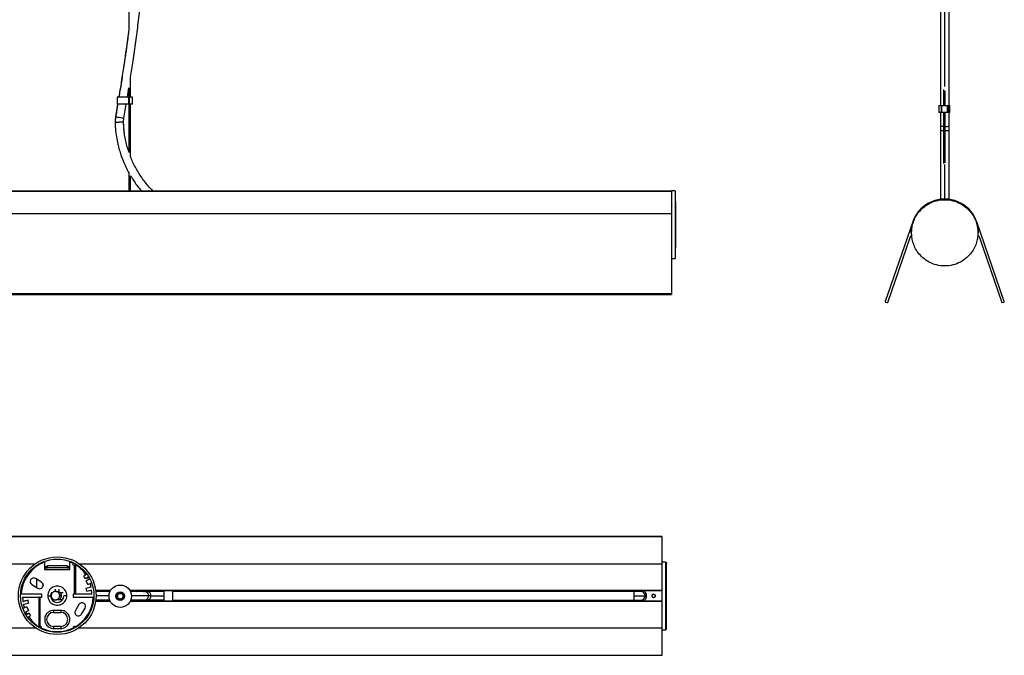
# Model space of a CAD drawing. Header units: millimetres. Extents: x -523 to 877, y -253 to 1093.
# Tile 2 of 4: x 179 to 877, y -253 to 198. Entities that reach past the tile are written whole.
import ezdxf

# ---------------------------------------------------------------- set-up
doc = ezdxf.new("R2010")
doc.units = ezdxf.units.MM

msp = doc.modelspace()

# ---------------------------------------------------------------- linework, layer by layer
at = {"color": 7, "linetype": 'Continuous', "lineweight": 25}
for p, q in [((256.81, 678.63), (256.81, 190.81)), ((258.01, 142.86), (258.01, 157.14)), ((255.77, 142.97), (256.81, 149.43)), ((256.81, 149.47), (256.81, 142.86)), ((834.15, 148.31), (834.15, 137.04)), ((835.35, 137.04), (835.35, 147.4)), ((248.61, 142.86), (248.61, 137.86)), ((259.36, 142.86), (248.61, 142.86)), ((256.41, 142.86), (256.41, 137.86)), ((257.16, 137.86), (257.16, 142.86)), ((259.36, 137.86), (259.36, 142.86)), ((259.36, 137.86), (248.61, 137.86)), ((253.27, 128.04), (254.92, 137.86)), ((256.81, 137.86), (256.81, 103.81)), ((258.01, 100.55), (258.01, 137.86)), ((830.69, 137.04), (830.69, 132.04)), ((830.69, 137.04), (837.36, 137.04)), ((832.49, 137.04), (832.49, 132.04)), ((832.8, 137.04), (832.8, 132.04)), ((836.7, 137.04), (836.7, 132.04)), ((837.1, 132.04), (837.1, 137.04)), ((837.36, 132.04), (837.36, 137.04)), ((837.79, 137.04), (838.62, 137.04)), ((838.08, 137.04), (838.08, 132.04)), ((838.35, 132.04), (838.35, 137.04)), ((838.62, 132.04), (838.62, 137.04)), ((247.38, 129.06), (247.04, 125.08)), ((252.99, 125.09), (253.24, 128.05)), ((837.36, 132.04), (830.69, 132.04)), ((832.09, 132.04), (832.09, 122.74)), ((834.15, 132.04), (834.15, 95.93)), ((835.35, 96.33), (835.35, 132.04)), ((838.05, 132.04), (838.62, 132.04)), ((247.02, 125.1), (247.14, 123.6)), ((832.09, 122.74), (832.09, 119.27)), ((838.09, 119.27), (838.09, 122.74)), ((256.81, 89.19), (256.81, 76.21)), ((258.01, 76.21), (258.01, 87.11)), ((641.41, 76.21), (-513.59, 76.21)), ((-513.59, 76.21), (641.41, 76.21)), ((643.91, 76.51), (641.41, 76.51)), ((641.41, 76.51), (641.41, 2.99)), ((643.91, 76.51), (643.91, 28.51)), ((-513.59, 60.32), (641.41, 60.32)), ((812.32, 54.51), (792.84, -2.07)), ((877.19, -2.07), (857.71, 54.51)), ((794.54, -2.66), (810.67, 44.17)), ((859.36, 44.17), (875.49, -2.66)), ((641.41, 28.51), (643.91, 28.51)), ((-513.59, 3.75), (641.41, 3.75)), ((641.41, 3.43), (-513.59, 3.43)), ((641.41, 3), (-513.59, 3)), ((-513.59, 2.99), (641.41, 2.99)), ((793, -2.39), (794.22, -2.81)), ((875.8, -2.81), (877.03, -2.39)), ((634.71, -168.61), (-520.29, -168.61)), ((-520.29, -168.62), (634.71, -168.62)), ((634.71, -252.98), (634.71, -168.61)), ((197.03, -186.83), (197.03, -192.19)), ((215.03, -192.19), (215.03, -186.83)), ((637.21, -186.79), (634.71, -186.79)), ((637.21, -186.79), (637.21, -234.79)), ((199.03, -190.19), (197.03, -190.19)), ((197.03, -190.89), (199.03, -190.89)), ((215.03, -190.93), (197.03, -190.93)), ((197.03, -192.19), (215.03, -192.19)), ((199.03, -189.19), (213.03, -189.19)), ((199.03, -190.89), (199.03, -189.19)), ((213.03, -189.19), (213.03, -190.89)), ((215.03, -190.19), (213.03, -190.19)), ((213.03, -190.89), (215.03, -190.89)), ((218.03, -189.19), (218.03, -209.69)), ((218.87, -189.01), (218.45, -189.01)), ((219.14, -188.68), (218.72, -188.68)), ((218.87, -189.01), (218.87, -209.69)), ((227.01, -195.34), (224.95, -196.72)), ((194.81, -201.08), (190.52, -198.52)), ((191.53, -204.94), (191.53, -199.12)), ((226.07, -198.38), (224.95, -196.72)), ((226.07, -198.38), (228.13, -196.99)), ((229.2, -198.89), (226.49, -200.08)), ((227.69, -202.83), (226.49, -200.08)), ((227.69, -202.83), (230.4, -201.64)), ((187.96, -202.81), (192.25, -205.37)), ((196.03, -203.07), (196.03, -203.38)), ((202.27, -208.69), (201.72, -208.69)), ((204.76, -207.71), (204.51, -207.71)), ((204.9, -207.74), (204.9, -206.08)), ((207.1, -206.06), (207.1, -208.69)), ((210.34, -208.69), (207.1, -208.69)), ((229.95, -204.73), (226.39, -205.51)), ((226.39, -205.51), (226.75, -207.47)), ((226.73, -207.38), (229.88, -206.69)), ((226.75, -207.47), (230.3, -206.69)), ((230.3, -206.69), (229.88, -206.69)), ((231.86, -207.71), (231.68, -207.71)), ((243.71, -207.29), (233.32, -207.29)), ((243.27, -207.68), (243.68, -207.35)), ((634.71, -207.29), (257.72, -207.29)), ((270.35, -207.72), (268.18, -207.72)), ((281.46, -207.29), (281.46, -214.29)), ((287.96, -214.29), (287.96, -207.29)), ((614.71, -207.79), (287.96, -207.72)), ((294.71, -207.29), (294.71, -207.72)), ((195.03, -209.69), (180.55, -209.69)), ((181.48, -211.69), (193.15, -211.69)), ((185.31, -213.91), (181.75, -214.69)), ((181.75, -214.69), (182.17, -214.69)), ((182.11, -216.65), (185.66, -215.87)), ((185.32, -214), (182.17, -214.69)), ((185.66, -215.87), (185.31, -213.91)), ((193.11, -232.49), (193.15, -211.69)), ((193.15, -211.69), (193.99, -211.69)), ((193.84, -211.69), (193.56, -211.69)), ((193.99, -211.69), (193.84, -211.69)), ((193.96, -232.31), (193.99, -211.69)), ((193.99, -211.69), (195.03, -211.69)), ((195.03, -211.69), (195.03, -209.69)), ((203.52, -213.51), (202.21, -213.51)), ((209.85, -213.51), (205.88, -213.51)), ((230.57, -209.69), (217.39, -209.69)), ((217.39, -209.69), (217.39, -211.7)), ((217.39, -211.7), (231.51, -211.7)), ((231.68, -213.71), (231.85, -213.71)), ((233.29, -214.29), (243.17, -214.29)), ((257.97, -214.29), (634.71, -214.29)), ((258.07, -214.06), (258.36, -214.29)), ((268.18, -213.72), (270.35, -213.72)), ((287.96, -213.72), (614.71, -213.79)), ((294.71, -213.72), (294.71, -214.29)), ((614.71, -210.79), (622.71, -210.79)), ((629.71, -211.54), (629.71, -210.04)), ((184.36, -218.55), (181.65, -219.74)), ((182.86, -222.49), (185.57, -221.3)), ((185.98, -223), (183.93, -224.39)), ((184.36, -218.55), (185.57, -221.3)), ((185.98, -223), (187.1, -224.66)), ((208.53, -221.11), (203.53, -221.11)), ((203.53, -222.51), (208.53, -222.51)), ((221.42, -216.98), (218.87, -221.26)), ((223.17, -223.82), (225.72, -219.54)), ((185.05, -226.04), (187.1, -224.66)), ((192.91, -232.7), (193.33, -232.7)), ((193.11, -232.49), (193.54, -232.49)), ((208.53, -232.51), (203.53, -232.51)), ((203.53, -233.91), (208.53, -233.91)), ((634.71, -234.79), (637.21, -234.79)), ((-520.29, -252.97), (634.71, -252.97)), ((-520.29, -252.98), (634.71, -252.98))]:
    msp.add_line(p, q, dxfattribs=at)
at = {"color": 8, "linetype": 'Continuous', "lineweight": 25}
for p, q in [((248.84, 137.86), (247.35, 129.07)), ((-520.29, -188.1), (190.34, -188.1)), ((221.71, -188.1), (634.71, -188.1)), ((205.09, -207.64), (207.1, -207.64)), ((243.87, -207), (233.28, -207)), ((634.71, -207), (257.55, -207)), ((614.71, -207.79), (614.71, -213.79)), ((201.76, -210.7), (201.28, -210.7)), ((233.25, -214.58), (243.49, -214.58)), ((257.84, -214.58), (634.71, -214.58)), ((258.62, -214.29), (258.13, -213.92)), ((272.26, -210.72), (270.84, -210.72)), ((203.53, -222.51), (203.53, -221.11)), ((208.53, -221.11), (208.53, -222.51)), ((-520.29, -233.49), (190.65, -233.49)), ((203.53, -233.91), (203.53, -232.51)), ((208.53, -232.51), (208.53, -233.91)), ((221.41, -233.49), (634.71, -233.49))]:
    msp.add_line(p, q, dxfattribs=at)
at = {"color": 7, "linetype": 'Continuous', "lineweight": 25, "flags": 128}
for points in [[(247.35, 129.07), (247.53, 129.04), (248.04, 128.95), (248.83, 128.81), (249.8, 128.65), (250.82, 128.47), (251.79, 128.3), (252.57, 128.16), (253.09, 128.07), (253.27, 128.04)], [(227.29, -197.56), (227.32, -197.62), (228.17, -199.34)], [(229.25, -202.15), (229.29, -202.27), (229.95, -204.73)], [(259.36, -207.29), (259.12, -207.39), (258.07, -208.05)], [(262.84, -207.67), (262.74, -207.61), (262.07, -207.29)], [(617.78, -207.29), (617.71, -207.33), (617.13, -207.74)], [(243.65, -214.71), (243.46, -214.56), (242.69, -213.72)], [(263.06, -214.29), (263.36, -214.05), (263.67, -213.75)], [(617.07, -213.8), (617.71, -214.26), (617.78, -214.29)], [(182.8, -219.24), (182.76, -219.12), (182.11, -216.65)], [(184.76, -223.82), (184.73, -223.76), (183.88, -222.04)]]:
    msp.add_lwpolyline(points, dxfattribs=at)
at = {"color": 8, "linetype": 'Continuous', "lineweight": 25, "flags": 128}
for points in [[(258.86, -207.68), (259.18, -207.52), (259.88, -207.29)], [(261.54, -207.29), (261.55, -207.3), (262.51, -207.65)], [(263.48, -213.73), (263.26, -213.94), (262.8, -214.29)]]:
    msp.add_lwpolyline(points, dxfattribs=at)
at = {"color": 7, "linetype": 'Continuous', "lineweight": 25}
for centre, radius in [((206.03, -210.69), 27.5), ((206.03, -210.69), 27.5), ((206.03, -210.69), 26), ((206.03, -210.69), 26), ((250.71, -211.06), 7.95), ((250.71, -211.06), 3.08), ((250.71, -211.06), 2.57), ((628.71, -210.79), 1.25)]:
    msp.add_circle(centre, radius, dxfattribs=at)
at = {"color": 8, "linetype": 'Continuous', "lineweight": 25}
for centre, radius, start, end in [((833.94, 125.96), 3.71, 240.15858, 273.23416), ((836.07, 125.98), 3.82, 259.10956, 301.99123)]:
    msp.add_arc(centre, radius, start, end, dxfattribs=at)
at = {"color": 7, "linetype": 'Continuous', "lineweight": 25}
for centre, radius, start, end in [((835.01, 46.69), 24, 360, 180), ((810.9, 44.09), 0.25, 6.15588, 161), ((859.12, 44.09), 0.25, 19, 173.84412), ((793.08, -2.15), 0.25, 161, 251), ((794.31, -2.57), 0.25, 251, 341), ((875.72, -2.57), 0.25, 199, 289), ((876.95, -2.15), 0.25, 289, 19), ((206.03, -210.69), 25.5, 110.66732, 177.75253), ((206.03, -210.69), 25.5, 64.17455, 69.33268), ((218.03, -188.19), 1, 153.05103, 270), ((217.85, -188.24), 0.973, 308.08612, 333.40233), ((218.27, -188.24), 0.973, 308.08612, 333.40234), ((205.88, -208.99), 24.26, 32.82262, 56.84892), ((189.24, -200.66), 2.5, 59.14679, 239.14679), ((193.53, -203.23), 2.5, 239.14679, 59.14679), ((206.03, -210.69), 3, 289.91998, 41.81031), ((202.53, -210.69), 28.06, 2.0343, 8.18776), ((619.71, -210.79), 3, 270.00675, 90.00878), ((619.71, -210.79), 4, 298.95502, 61.04498), ((209.52, -210.7), 28.06, 182.02592, 188.18253), ((206.03, -210.69), 4.75, 180, 0), ((206.03, -210.69), 25.5, 300.11821, 357.72044), ((223.57, -218.26), 2.5, 329.18672, 149.18672), ((250.71, -211.06), 2, 137.39219, 321.14343), ((628.71, -210.79), 1.25, 90.00436, 180.00436), ((628.71, -210.79), 1.25, 179.99564, 269.99564), ((628.74, -210.79), 1.25, 89.98745, 179.98637), ((628.74, -210.79), 1.25, 180.01256, 270.01363), ((203.53, -227.51), 5, 90, 270), ((208.53, -227.51), 5, 270, 90), ((221.02, -222.54), 2.5, 149.18672, 329.18672), ((206.16, -212.4), 24.25, 212.82495, 236.85302), ((193.7, -233.27), 0.971, 126.9096, 144.49794), ((194.12, -233.27), 0.971, 126.9096, 144.49794), ((193.96, -233.34), 1.02, 342.2244, 89.91081), ((206.03, -210.69), 25.5, 244.2065, 295.96336), ((218.19, -233.52), 1, 50.46637, 185.6152)]:
    msp.add_arc(centre, radius, start, end, dxfattribs=at)
for points, knots in [([(838.09, 122.74), (838.09, 126.3), (838.09, 133.1), (838.09, 142.83), (838.09, 151.6), (838.09, 159.42), (838.09, 166.25), (838.09, 172.12), (838.09, 177.26), (838.09, 182.04), (838.09, 190.96), (838.09, 204.21), (838.09, 226.44), (838.09, 253.48), (838.09, 287.22), (838.09, 323.04), (838.09, 360.91), (838.09, 403.09), (838.09, 449.56), (838.09, 500.3), (838.09, 551), (838.09, 601.93), (838.09, 653.09), (838.09, 704.46), (838.09, 755.73), (838.1, 806.89), (838.1, 853.41), (838.1, 895.33), (838.1, 932.77), (838.1, 961.1), (838.1, 980.27), (838.1, 990.08), (838.1, 999.6), (838.1, 1006.64), (838.1, 1010.5), (838.1, 1011.33)], [0, 0, 0, 0, 0.012121, 0.023148, 0.033085, 0.041932, 0.049694, 0.05626, 0.061815, 0.06711, 0.07246, 0.092009, 0.111952, 0.147567, 0.183183, 0.225583, 0.267984, 0.310385, 0.367173, 0.423961, 0.480751, 0.537541, 0.595365, 0.653189, 0.711014, 0.76884, 0.826669, 0.869084, 0.911496, 0.953899, 0.965092, 0.976267, 0.987021, 0.997186, 1, 1, 1, 1]), ([(832.09, 725.89), (832.09, 720.64), (832.09, 698.61), (832.09, 659.7), (832.09, 611.72), (832.09, 566.23), (832.09, 523.23), (832.09, 480.2), (832.09, 437.14), (832.09, 394.08), (832.09, 352.74), (832.09, 313.16), (832.09, 275.34), (832.09, 246.85), (832.09, 227.66), (832.09, 217.85), (832.09, 208.36), (832.09, 199.3), (832.09, 191.47), (832.09, 184.25), (832.09, 177.1), (832.09, 168.68), (832.09, 158.99), (832.09, 148.3), (832.09, 140.85), (832.09, 137.04)], [0, 0, 0, 0, 0.026906, 0.112801, 0.198695, 0.271574, 0.344452, 0.41733, 0.490206, 0.563081, 0.635955, 0.700084, 0.764212, 0.828339, 0.845269, 0.862166, 0.878413, 0.893774, 0.90848, 0.91851, 0.930716, 0.945103, 0.961674, 0.980434, 1, 1, 1, 1]), ([(258.01, 157.06), (258.59, 160.91), (259.87, 169.27), (261.69, 182.15), (263.49, 195.68), (265.18, 209.23), (267.67, 230.67), (270.62, 260.03), (273.72, 299.71), (276.02, 341.78), (277.37, 386.24), (277.69, 431.78), (276.96, 478.37), (275.15, 526.02), (272.35, 573.66), (268.59, 621.26), (263.95, 669.95), (260.03, 702.7), (258.01, 719.64)], [0, 0, 0, 0, 0.020716, 0.044938, 0.069139, 0.093322, 0.117488, 0.183869, 0.250164, 0.329011, 0.407813, 0.486602, 0.571035, 0.65551, 0.740042, 0.824644, 0.909318, 1, 1, 1, 1]), ([(256.81, 190.76), (256.51, 188.54), (255.85, 183.6), (254.72, 175.52), (253.61, 167.86), (252.58, 161.01), (251.7, 155.27), (250.73, 149.19), (250.07, 145.02), (249.71, 142.87), (249.71, 142.86)], [0, 0, 0, 0, 0.138552, 0.309044, 0.505148, 0.618109, 0.73812, 0.865192, 0.999335, 1, 1, 1, 1]), ([(248.88, 137.86), (248.78, 137.29), (248.29, 134.35), (247.79, 131.42), (247.38, 129.06)], [0, 0, 0, 0, 0.194852, 1, 1, 1, 1]), ([(247.35, 129.07), (247.3, 128.76), (247.25, 128.41), (247.16, 127.75), (247.13, 127.42), (247.07, 126.76), (247.05, 126.43), (247.03, 125.93), (247.02, 125.67), (247.02, 125.42), (247.02, 125.26), (247.02, 125.18), (247.02, 125.1)], [0, 0, 0, 0, 0.25, 0.25, 0.5, 0.5, 0.75, 0.75, 0.875, 0.9375, 0.9375, 1, 1, 1, 1]), ([(253.02, 125.17), (253.02, 125.43), (253.02, 125.65), (253.04, 126.13), (253.06, 126.37), (253.1, 126.85), (253.13, 127.09), (253.19, 127.57), (253.22, 127.78), (253.27, 128.04)], [0, 0, 0, 0, 0.25, 0.25, 0.5, 0.5, 0.75, 0.75, 1, 1, 1, 1]), ([(247.04, 125.27), (247.13, 123.18), (247.31, 119.23), (248.1, 113.69), (249.11, 108.86), (250.22, 104.75), (251.34, 101.34), (252.39, 98.51), (253.58, 95.65), (254.99, 92.57), (256.2, 90.36), (256.81, 89.25)], [0, 0, 0, 0, 0.16604, 0.31452, 0.445238, 0.558189, 0.653374, 0.730795, 0.79905, 0.899376, 1, 1, 1, 1]), ([(247.09, 125.1), (247.12, 125.1), (247.17, 125.11), (247.49, 125.11), (247.96, 125.11), (248.6, 125.12), (249.34, 125.13), (249.78, 125.14), (250.01, 125.14)], [0, 0, 0, 0, 0.167668, 0.30978, 0.453968, 0.691453, 0.83758, 1, 1, 1, 1]), ([(253.02, 125.17), (253.01, 125.17), (253.01, 125.17), (253, 125.17), (252.97, 125.17), (252.93, 125.17), (252.88, 125.17), (252.81, 125.17), (252.74, 125.17), (252.64, 125.17), (252.54, 125.17), (252.42, 125.17), (252.28, 125.17), (252.06, 125.16), (251.7, 125.16), (251.3, 125.15), (250.97, 125.15), (250.73, 125.15), (250.4, 125.14), (250.15, 125.14), (250.01, 125.14)], [0, 0, 0, 0, 0.036448, 0.074092, 0.112891, 0.152791, 0.193723, 0.2356, 0.278322, 0.321771, 0.365816, 0.410312, 0.455104, 0.500026, 0.616404, 0.74986, 0.787876, 0.842047, 0.912742, 1, 1, 1, 1]), ([(253.76, 116.63), (253.61, 117.6), (253.17, 120.43), (253.07, 123.29), (253, 125.17)], [0, 0, 0, 0, 0.341577, 1, 1, 1, 1]), ([(257.04, 103.61), (256.57, 104.88), (255.06, 108.97), (253.6, 116.21), (253.21, 122.19), (253.02, 125.17)], [0, 0, 0, 0, 0.185065, 0.592532, 1, 1, 1, 1]), ([(832.09, 119.52), (832.09, 117.52), (832.09, 113.72), (832.09, 108.38), (832.09, 103.74), (832.09, 99.79), (832.09, 96.51), (832.09, 93.78), (832.09, 91.03), (832.09, 87.82), (832.09, 83.82), (832.09, 79.23), (832.09, 74.64), (832.09, 71.8), (832.09, 70.51)], [0, 0, 0, 0, 0.11145, 0.210989, 0.298623, 0.374349, 0.438167, 0.490079, 0.535837, 0.603094, 0.686699, 0.786648, 0.902944, 1, 1, 1, 1]), ([(832.09, 119.32), (832.11, 119.33), (832.14, 119.33), (832.39, 119.34), (832.81, 119.35), (833.45, 119.35), (833.85, 119.36), (834.1, 119.36), (834.15, 119.36)], [0, 0, 0, 0, 0.198779, 0.31494, 0.628437, 0.797379, 0.96131, 1, 1, 1, 1]), ([(835.35, 119.36), (835.63, 119.36), (836.12, 119.36), (836.74, 119.35), (837.37, 119.35), (837.8, 119.34), (838.05, 119.33), (838.08, 119.33), (838.09, 119.32)], [0, 0, 0, 0, 0.189852, 0.327994, 0.470359, 0.734642, 0.832512, 1, 1, 1, 1]), ([(838.09, 70.47), (838.09, 70.82), (838.09, 72.3), (838.09, 74.98), (838.09, 78.26), (838.09, 81.14), (838.09, 83.63), (838.09, 86.23), (838.09, 89.4), (838.09, 93.54), (838.09, 98.63), (838.09, 104.7), (838.09, 111.77), (838.09, 116.84), (838.09, 119.52)], [0, 0, 0, 0, 0.026826, 0.114429, 0.19013, 0.253927, 0.305821, 0.351564, 0.418795, 0.502363, 0.602265, 0.718505, 0.851083, 1, 1, 1, 1]), ([(274.16, 76.21), (273.67, 76.66), (271.07, 79.05), (267.06, 84.07), (262.37, 91.23), (259.35, 96.9), (258.22, 100.24), (258.01, 100.87)], [0, 0, 0, 0, 0.067585, 0.355982, 0.644364, 0.932739, 1, 1, 1, 1]), ([(258.01, 87.2), (258.72, 86.01), (260.08, 83.73), (262.44, 80.46), (264.35, 77.96), (265.59, 76.57), (265.92, 76.21)], [0, 0, 0, 0, 0.306024, 0.587236, 0.892859, 1, 1, 1, 1]), ([(273.99, 76.21), (273.99, 76.21), (273.61, 76.56), (273.28, 76.95), (272.95, 77.35)], [0, 0, 0, 0, 0.001391, 1, 1, 1, 1]), ([(811.51, 46.69), (811.51, 47.67), (811.57, 48.71), (811.87, 50.91), (812.1, 52.07), (812.81, 54.48), (813.27, 55.73), (814.51, 58.26), (815.27, 59.54), (817.15, 62.05), (818.27, 63.27), (820.86, 65.53), (822.33, 66.56), (825.58, 68.3), (827.36, 69), (831.1, 69.95), (833.06, 70.19), (836.97, 70.19), (838.93, 69.95), (842.67, 69), (844.45, 68.3), (847.7, 66.56), (849.17, 65.53), (851.76, 63.27), (852.87, 62.05), (854.75, 59.54), (855.52, 58.26), (856.75, 55.73), (857.22, 54.48), (857.93, 52.07), (858.16, 50.91), (858.45, 48.71), (858.51, 47.67), (858.51, 46.69)], [0, 0, 0, 0, 0.0625, 0.0625, 0.125, 0.125, 0.1875, 0.1875, 0.25, 0.25, 0.3125, 0.3125, 0.375, 0.375, 0.4375, 0.4375, 0.5, 0.5, 0.5625, 0.5625, 0.625, 0.625, 0.6875, 0.6875, 0.75, 0.75, 0.8125, 0.8125, 0.875, 0.875, 0.9375, 0.9375, 1, 1, 1, 1]), ([(644.41, 52.51), (644.41, 53.55), (644.41, 55.77), (644.41, 59.26), (644.41, 63.01), (644.41, 66.09), (644.41, 68.04), (644.41, 68.72), (644.41, 68.85)], [0, 0, 0, 0, 0.172951, 0.368622, 0.589103, 0.835608, 0.968768, 1, 1, 1, 1]), ([(643.91, 52.51), (643.96, 52.51), (644.03, 52.51), (644.15, 52.51), (644.21, 52.51), (644.31, 52.51), (644.35, 52.51), (644.39, 52.51), (644.41, 52.51), (644.41, 52.51)], [0, 0, 0, 0, 0.25, 0.25, 0.5, 0.5, 0.75, 0.75, 1, 1, 1, 1]), ([(644.41, 36.17), (644.41, 36.3), (644.41, 36.98), (644.41, 38.93), (644.41, 42.01), (644.41, 45.76), (644.41, 49.24), (644.41, 51.47), (644.41, 52.51)], [0, 0, 0, 0, 0.031232, 0.164392, 0.410897, 0.631378, 0.827049, 1, 1, 1, 1]), ([(811.01, 46.69), (811.01, 46.69), (811.02, 46.69), (811.07, 46.69), (811.11, 46.69), (811.21, 46.69), (811.27, 46.69), (811.39, 46.69), (811.46, 46.69), (811.51, 46.69)], [0, 0, 0, 0, 0.25, 0.25, 0.5, 0.5, 0.75, 0.75, 1, 1, 1, 1]), ([(858.51, 46.69), (858.51, 45.71), (858.45, 44.67), (858.16, 42.47), (857.93, 41.32), (857.22, 38.91), (856.75, 37.66), (855.52, 35.13), (854.75, 33.85), (852.87, 31.34), (851.76, 30.12), (849.17, 27.86), (847.7, 26.83), (844.45, 25.09), (842.67, 24.39), (838.93, 23.44), (836.97, 23.19), (833.06, 23.19), (831.1, 23.44), (827.36, 24.39), (825.58, 25.09), (822.33, 26.83), (820.86, 27.86), (818.27, 30.12), (817.15, 31.34), (815.27, 33.85), (814.51, 35.13), (813.27, 37.66), (812.81, 38.91), (812.1, 41.32), (811.87, 42.47), (811.57, 44.67), (811.51, 45.71), (811.51, 46.69)], [0, 0, 0, 0, 0.0625, 0.0625, 0.125, 0.125, 0.1875, 0.1875, 0.25, 0.25, 0.3125, 0.3125, 0.375, 0.375, 0.4375, 0.4375, 0.5, 0.5, 0.5625, 0.5625, 0.625, 0.625, 0.6875, 0.6875, 0.75, 0.75, 0.8125, 0.8125, 0.875, 0.875, 0.9375, 0.9375, 1, 1, 1, 1]), ([(859.01, 46.69), (859.01, 46.69), (859, 46.69), (858.95, 46.69), (858.92, 46.69), (858.82, 46.69), (858.76, 46.69), (858.64, 46.69), (858.57, 46.69), (858.51, 46.69)], [0, 0, 0, 0, 0.25, 0.25, 0.5, 0.5, 0.75, 0.75, 1, 1, 1, 1]), ([(637.21, -186.79), (637.27, -186.79), (637.33, -186.8), (637.46, -186.85), (637.52, -186.89), (637.61, -186.99), (637.65, -187.05), (637.7, -187.17), (637.71, -187.23), (637.71, -187.29)], [0, 0, 0, 0, 0.25, 0.25, 0.5, 0.5, 0.75, 0.75, 1, 1, 1, 1]), ([(637.71, -234.29), (637.71, -234.29), (637.71, -234.23), (637.71, -233.94), (637.71, -233.7), (637.71, -233), (637.71, -232.53), (637.71, -231.3), (637.71, -230.53), (637.71, -228.65), (637.71, -227.54), (637.71, -224.95), (637.71, -223.48), (637.71, -220.23), (637.71, -218.45), (637.71, -214.71), (637.71, -212.75), (637.71, -208.84), (637.71, -206.88), (637.71, -203.14), (637.71, -201.36), (637.71, -198.11), (637.71, -196.64), (637.71, -194.05), (637.71, -192.93), (637.71, -191.05), (637.71, -190.29), (637.71, -189.05), (637.71, -188.58), (637.71, -187.88), (637.71, -187.65), (637.71, -187.35), (637.71, -187.29), (637.71, -187.29)], [0, 0, 0, 0, 0.0625, 0.0625, 0.125, 0.125, 0.1875, 0.1875, 0.25, 0.25, 0.3125, 0.3125, 0.375, 0.375, 0.4375, 0.4375, 0.5, 0.5, 0.5625, 0.5625, 0.625, 0.625, 0.6875, 0.6875, 0.75, 0.75, 0.8125, 0.8125, 0.875, 0.875, 0.9375, 0.9375, 1, 1, 1, 1]), ([(218.03, -189.19), (218.18, -189.19), (218.33, -189.18), (218.61, -189.12), (218.75, -189.07), (218.87, -189.01)], [0, 0, 0, 0, 0.5, 0.5, 1, 1, 1, 1]), ([(218.45, -189.01), (218.4, -189.06), (218.33, -189.11), (218.19, -189.17), (218.11, -189.19), (218.03, -189.19)], [0, 0, 0, 0, 0.5, 0.5, 1, 1, 1, 1]), ([(212.78, -210.69), (212.78, -210.13), (212.71, -209.49), (212.41, -208.45), (212.27, -208.1), (211.92, -207.37), (211.7, -207), (211.16, -206.28), (210.84, -205.93), (210.09, -205.28), (209.67, -204.98), (208.74, -204.49), (208.23, -204.28), (207.15, -204.01), (206.59, -203.94), (205.47, -203.94), (204.9, -204.01), (203.83, -204.28), (203.32, -204.49), (202.38, -204.98), (201.96, -205.28), (201.22, -205.93), (200.9, -206.28), (200.36, -207), (200.14, -207.37), (199.78, -208.1), (199.65, -208.45), (199.35, -209.49), (199.28, -210.13), (199.28, -210.69)], [0, 0, 0, 0, 0.125, 0.125, 0.1875, 0.1875, 0.25, 0.25, 0.3125, 0.3125, 0.375, 0.375, 0.4375, 0.4375, 0.5, 0.5, 0.5625, 0.5625, 0.625, 0.625, 0.6875, 0.6875, 0.75, 0.75, 0.8125, 0.8125, 0.875, 0.875, 1, 1, 1, 1]), ([(202.13, -208.69), (202.04, -208.76), (201.63, -209.09), (201.34, -209.88), (201.29, -210.44), (201.27, -210.7)], [0, 0, 0, 0, 0.121858, 0.573367, 1, 1, 1, 1]), ([(207.76, -210.71), (207.76, -210.46), (207.73, -210.17), (207.55, -209.56), (207.4, -209.23), (207.04, -208.75), (206.9, -208.59), (206.57, -208.3), (206.38, -208.17), (205.96, -207.95), (205.74, -207.86), (205.26, -207.74), (205.01, -207.71), (204.51, -207.71), (204.26, -207.74), (203.78, -207.86), (203.56, -207.95), (203.14, -208.17), (202.95, -208.3), (202.62, -208.59), (202.48, -208.74), (202.12, -209.22), (201.97, -209.56), (201.79, -210.17), (201.76, -210.45), (201.76, -210.7)], [0, 0, 0, 0, 0.125, 0.125, 0.25, 0.25, 0.3125, 0.3125, 0.375, 0.375, 0.4375, 0.4375, 0.5, 0.5, 0.5625, 0.5625, 0.625, 0.625, 0.6875, 0.6875, 0.75, 0.75, 0.875, 0.875, 1, 1, 1, 1]), ([(243.65, -207.71), (241.8, -207.71), (238.59, -207.71), (234.85, -207.71), (233.28, -207.71)], [0, 0, 0, 0, 0.578505, 1, 1, 1, 1]), ([(251.46, -212.91), (251.34, -212.96), (251.21, -213), (250.96, -213.05), (250.83, -213.06), (250.42, -213.05), (250.14, -212.99), (249.64, -212.77), (249.42, -212.6), (249.15, -212.32), (249.08, -212.21), (248.94, -211.99), (248.88, -211.86), (248.74, -211.47), (248.7, -211.19), (248.73, -210.79), (248.75, -210.65), (248.82, -210.4), (248.86, -210.28), (249.04, -209.92), (249.22, -209.7), (249.64, -209.35), (249.89, -209.22), (250.27, -209.1), (250.39, -209.08), (250.65, -209.05), (250.79, -209.05), (251.2, -209.1), (251.47, -209.19), (251.82, -209.39), (251.94, -209.47), (252.13, -209.64), (252.22, -209.74), (252.46, -210.05), (252.58, -210.3), (252.72, -210.84), (252.73, -211.12), (252.66, -211.52), (252.63, -211.64), (252.54, -211.88), (252.48, -212), (252.26, -212.35), (252.07, -212.55), (251.61, -212.86), (251.36, -212.97), (251.1, -213.02)], [0, 0, 0, 0, 0.03125, 0.03125, 0.0625, 0.0625, 0.125, 0.125, 0.1875, 0.1875, 0.21875, 0.21875, 0.25, 0.25, 0.3125, 0.3125, 0.34375, 0.34375, 0.375, 0.375, 0.4375, 0.4375, 0.5, 0.5, 0.53125, 0.53125, 0.5625, 0.5625, 0.625, 0.625, 0.65625, 0.65625, 0.6875, 0.6875, 0.75, 0.75, 0.8125, 0.8125, 0.84375, 0.84375, 0.875, 0.875, 0.9375, 0.9375, 1, 1, 1, 1]), ([(251.92, -209.21), (251.81, -209.15), (251.7, -209.1), (251.47, -209.01), (251.34, -208.98), (251.1, -208.94), (250.98, -208.93), (250.73, -208.93), (250.61, -208.94), (250.37, -208.99), (250.25, -209.02), (250.01, -209.1), (249.9, -209.15), (249.58, -209.34), (249.39, -209.51), (249.24, -209.7)], [0, 0, 0, 0, 0.125, 0.125, 0.25, 0.25, 0.375, 0.375, 0.5, 0.5, 0.625, 0.625, 0.75, 0.75, 1, 1, 1, 1]), ([(252.27, -212.31), (252.37, -212.2), (252.46, -212.08), (252.6, -211.83), (252.66, -211.69), (252.75, -211.41), (252.78, -211.27), (252.8, -210.98), (252.8, -210.83), (252.77, -210.54), (252.74, -210.39), (252.64, -210.12), (252.58, -209.99), (252.43, -209.73), (252.35, -209.61), (252.15, -209.4), (252.04, -209.3), (251.92, -209.21)], [0, 0, 0, 0, 0.125, 0.125, 0.25, 0.25, 0.375, 0.375, 0.5, 0.5, 0.625, 0.625, 0.75, 0.75, 0.875, 0.875, 1, 1, 1, 1]), ([(270.84, -210.72), (270.82, -210.45), (270.78, -209.88), (270.29, -208.88), (269.33, -207.94), (265.21, -207.33), (268.72, -207.86), (267.42, -207.69), (267.51, -207.73), (267.28, -207.72), (267.11, -207.72), (266.93, -207.72), (266.76, -207.72), (266.58, -207.72), (266.21, -207.72), (265.57, -207.72), (264.27, -207.72), (262.3, -207.72), (260.05, -207.72), (258.34, -207.72), (257.77, -207.72)], [0, 0, 0, 0, 0.008993, 0.018513, 0.028655, 0.039255, 0.097592, 0.149883, 0.196129, 0.236327, 0.270476, 0.298184, 0.323908, 0.349932, 0.376257, 0.472435, 0.569315, 0.742315, 0.915316, 1, 1, 1, 1]), ([(281.46, -207.72), (280.87, -207.72), (279.12, -207.72), (276.3, -207.72), (273.12, -207.72), (271.27, -207.72), (270.35, -207.72)], [0, 0, 0, 0, 0.146238, 0.432247, 0.718255, 1, 1, 1, 1]), ([(619.71, -207.79), (619.65, -207.79), (619.54, -207.79), (618.92, -207.79), (618.27, -207.79), (617.47, -207.79), (616.31, -207.79), (615.34, -207.79), (614.71, -207.79)], [0, 0, 0, 0, 0.239457, 0.368361, 0.5, 0.631639, 0.760543, 1, 1, 1, 1]), ([(199.28, -210.69), (199.28, -211.25), (199.35, -211.89), (199.65, -212.93), (199.78, -213.28), (200.14, -214.01), (200.36, -214.38), (200.9, -215.1), (201.22, -215.45), (201.96, -216.1), (202.38, -216.4), (203.32, -216.9), (203.83, -217.1), (204.9, -217.37), (205.47, -217.44), (206.59, -217.44), (207.15, -217.37), (208.23, -217.1), (208.74, -216.9), (209.67, -216.4), (210.09, -216.1), (210.84, -215.45), (211.16, -215.1), (211.7, -214.38), (211.92, -214.01), (212.27, -213.28), (212.41, -212.93), (212.71, -211.89), (212.78, -211.25), (212.78, -210.69)], [0, 0, 0, 0, 0.125, 0.125, 0.1875, 0.1875, 0.25, 0.25, 0.3125, 0.3125, 0.375, 0.375, 0.4375, 0.4375, 0.5, 0.5, 0.5625, 0.5625, 0.625, 0.625, 0.6875, 0.6875, 0.75, 0.75, 0.8125, 0.8125, 0.875, 0.875, 1, 1, 1, 1]), ([(199.28, -210.69), (199.51, -210.69), (199.77, -210.69), (200.26, -210.69), (200.5, -210.69), (200.89, -210.69), (201.04, -210.69), (201.23, -210.69), (201.28, -210.69), (201.28, -210.69)], [0, 0, 0, 0, 0.25, 0.25, 0.5, 0.5, 0.75, 0.75, 1, 1, 1, 1]), ([(201.27, -210.7), (201.29, -210.98), (201.33, -211.54), (201.81, -212.54), (202.82, -213.49), (203.8, -213.63), (204.31, -213.71)], [0, 0, 0, 0, 0.229246, 0.471859, 0.730189, 1, 1, 1, 1]), ([(201.76, -210.7), (201.76, -210.95), (201.79, -211.24), (201.97, -211.85), (202.12, -212.18), (202.48, -212.66), (202.62, -212.82), (202.95, -213.11), (203.14, -213.24), (203.56, -213.46), (203.78, -213.55), (204.26, -213.67), (204.51, -213.71), (205.01, -213.71), (205.26, -213.67), (205.74, -213.55), (205.96, -213.46), (206.38, -213.24), (206.57, -213.11), (206.9, -212.82), (207.04, -212.67), (207.4, -212.19), (207.55, -211.85), (207.73, -211.24), (207.76, -210.96), (207.76, -210.71)], [0, 0, 0, 0, 0.125, 0.125, 0.25, 0.25, 0.3125, 0.3125, 0.375, 0.375, 0.4375, 0.4375, 0.5, 0.5, 0.5625, 0.5625, 0.625, 0.625, 0.6875, 0.6875, 0.75, 0.75, 0.875, 0.875, 1, 1, 1, 1]), ([(204.31, -213.71), (204.31, -213.71), (204.28, -213.71), (204.57, -213.71), (204.76, -213.71)], [0, 0, 0, 0, 0.353714, 1, 1, 1, 1]), ([(212.78, -210.69), (212.54, -210.69), (212.29, -210.69), (211.8, -210.69), (211.56, -210.69), (211.17, -210.69), (211.02, -210.69), (210.82, -210.69), (210.78, -210.69), (210.78, -210.69)], [0, 0, 0, 0, 0.25, 0.25, 0.5, 0.5, 0.75, 0.75, 1, 1, 1, 1]), ([(233.29, -213.71), (233.98, -213.71), (237.69, -213.71), (240.82, -213.71), (243.36, -213.71)], [0, 0, 0, 0, 0.187806, 1, 1, 1, 1]), ([(258.06, -213.72), (259.32, -213.72), (261, -213.72), (262.66, -213.72), (263.6, -213.72), (264.46, -213.72), (265.21, -213.72), (265.72, -213.72), (266.05, -213.72), (266.24, -213.72), (266.42, -213.72), (266.61, -213.72), (266.82, -213.72), (267.03, -213.72), (267.25, -213.72), (267.45, -213.72), (267.63, -213.72), (267.77, -213.72), (267.81, -213.72), (267.83, -213.72)], [0, 0, 0, 0, 0.212733, 0.286012, 0.359291, 0.432569, 0.505848, 0.576339, 0.60079, 0.624493, 0.647461, 0.673422, 0.705264, 0.742988, 0.783941, 0.83012, 0.881523, 0.93815, 1, 1, 1, 1]), ([(267.83, -213.72), (268.32, -213.64), (269.3, -213.5), (270.3, -212.56), (270.78, -211.56), (270.82, -210.99), (270.84, -210.72)], [0, 0, 0, 0, 0.270035, 0.52839, 0.770909, 1, 1, 1, 1]), ([(270.35, -213.72), (271.27, -213.72), (273.11, -213.72), (276.3, -213.72), (279.12, -213.72), (280.87, -213.72), (281.46, -213.72)], [0, 0, 0, 0, 0.281715, 0.567693, 0.853672, 1, 1, 1, 1]), ([(614.71, -213.79), (615.34, -213.79), (616.31, -213.79), (617.47, -213.79), (618.27, -213.79), (618.92, -213.79), (619.54, -213.79), (619.64, -213.79), (619.71, -213.79)], [0, 0, 0, 0, 0.239457, 0.368361, 0.5, 0.631639, 0.760543, 1, 1, 1, 1]), ([(203.53, -221.11), (202.99, -221.11), (202.39, -221.17), (201.41, -221.46), (201.07, -221.58), (200.38, -221.92), (200.03, -222.13), (199.35, -222.64), (199.01, -222.94), (198.4, -223.65), (198.12, -224.05), (197.64, -224.94), (197.45, -225.42), (197.2, -226.44), (197.13, -226.97), (197.13, -228.04), (197.2, -228.57), (197.45, -229.59), (197.64, -230.07), (198.12, -230.96), (198.4, -231.36), (199.01, -232.07), (199.35, -232.37), (200.03, -232.88), (200.38, -233.09), (201.07, -233.43), (201.41, -233.55), (202.39, -233.84), (202.99, -233.91), (203.53, -233.91)], [0, 0, 0, 0, 0.125, 0.125, 0.1875, 0.1875, 0.25, 0.25, 0.3125, 0.3125, 0.375, 0.375, 0.4375, 0.4375, 0.5, 0.5, 0.5625, 0.5625, 0.625, 0.625, 0.6875, 0.6875, 0.75, 0.75, 0.8125, 0.8125, 0.875, 0.875, 1, 1, 1, 1]), ([(208.53, -233.91), (209.06, -233.91), (209.66, -233.84), (210.65, -233.55), (210.99, -233.43), (211.68, -233.09), (212.03, -232.88), (212.71, -232.37), (213.04, -232.07), (213.66, -231.36), (213.94, -230.96), (214.41, -230.07), (214.6, -229.59), (214.86, -228.57), (214.93, -228.04), (214.93, -226.97), (214.86, -226.44), (214.6, -225.42), (214.41, -224.94), (213.94, -224.05), (213.66, -223.65), (213.04, -222.94), (212.71, -222.64), (212.03, -222.13), (211.68, -221.92), (210.99, -221.58), (210.65, -221.46), (209.66, -221.17), (209.06, -221.11), (208.53, -221.11)], [0, 0, 0, 0, 0.125, 0.125, 0.1875, 0.1875, 0.25, 0.25, 0.3125, 0.3125, 0.375, 0.375, 0.4375, 0.4375, 0.5, 0.5, 0.5625, 0.5625, 0.625, 0.625, 0.6875, 0.6875, 0.75, 0.75, 0.8125, 0.8125, 0.875, 0.875, 1, 1, 1, 1]), ([(193.96, -232.31), (193.81, -232.31), (193.66, -232.33), (193.37, -232.39), (193.24, -232.43), (193.11, -232.49)], [0, 0, 0, 0, 0.5, 0.5, 1, 1, 1, 1]), ([(193.54, -232.49), (193.59, -232.44), (193.65, -232.39), (193.8, -232.33), (193.88, -232.31), (193.96, -232.31)], [0, 0, 0, 0, 0.5, 0.5, 1, 1, 1, 1]), ([(637.21, -234.79), (637.27, -234.79), (637.33, -234.78), (637.46, -234.73), (637.52, -234.7), (637.61, -234.6), (637.65, -234.54), (637.7, -234.42), (637.71, -234.35), (637.71, -234.29)], [0, 0, 0, 0, 0.25, 0.25, 0.5, 0.5, 0.75, 0.75, 1, 1, 1, 1])]:
    msp.add_open_spline(points, degree=3, knots=knots, dxfattribs=at)
at = {"color": 8, "linetype": 'Continuous', "lineweight": 25}
for points, knots in [([(835.09, 150.5), (835.09, 154.6), (835.09, 163.2), (835.09, 176.33), (835.09, 189.87), (835.09, 203.41), (835.09, 224.85), (835.09, 254.22), (835.09, 293.89), (835.09, 335.96), (835.09, 380.43), (835.09, 425.96), (835.09, 472.56), (835.09, 520.21), (835.09, 567.84), (835.09, 615.44), (835.09, 664.62), (835.09, 697.86), (835.09, 715.29)], [0, 0, 0, 0, 0.021956, 0.046083, 0.07019, 0.094278, 0.11835, 0.184471, 0.250507, 0.329046, 0.407539, 0.486021, 0.570124, 0.654268, 0.73847, 0.822741, 0.907085, 1, 1, 1, 1]), ([(256.81, 191.03), (256.65, 189.83), (255.99, 184.73), (254.73, 175.75), (253.02, 164.07), (251.34, 153.1), (250.19, 146.04), (249.67, 142.86)], [0, 0, 0, 0, 0.074475, 0.316637, 0.558974, 0.8015, 1, 1, 1, 1]), ([(835.09, 70.52), (835.09, 70.93), (835.09, 73.27), (835.09, 78.26), (835.09, 85.42), (835.09, 91.1), (835.09, 94.45), (835.09, 95.1)], [0, 0, 0, 0, 0.061813, 0.351557, 0.641286, 0.931007, 1, 1, 1, 1]), ([(270.35, -207.72), (270.57, -207.72), (270.81, -207.78), (271.28, -208.07), (271.5, -208.29), (271.88, -208.87), (272.03, -209.23), (272.22, -209.97), (272.26, -210.36), (272.26, -210.72)], [0, 0, 0, 0, 0.25, 0.25, 0.5, 0.5, 0.75, 0.75, 1, 1, 1, 1]), ([(209.2, -210.71), (208.72, -210.71), (208.01, -210.71), (207.82, -210.71), (207.76, -210.71)], [0, 0, 0, 0, 0.664931, 1, 1, 1, 1]), ([(242.91, -210.71), (242.72, -210.71), (239.93, -210.71), (236.62, -210.71), (233.53, -210.71)], [0, 0, 0, 0, 0.065783, 1, 1, 1, 1]), ([(270.77, -210.72), (270.79, -210.72), (270.95, -210.72), (270.2, -210.72), (268.48, -210.72), (265.63, -210.72), (262.34, -210.72), (259.64, -210.72), (258.52, -210.72)], [0, 0, 0, 0, 0.033548, 0.238565, 0.443682, 0.648941, 0.854366, 1, 1, 1, 1]), ([(272.26, -210.72), (272.26, -211.08), (272.22, -211.47), (272.03, -212.21), (271.88, -212.57), (271.5, -213.15), (271.27, -213.37), (270.81, -213.66), (270.57, -213.72), (270.35, -213.72)], [0, 0, 0, 0, 0.25, 0.25, 0.5, 0.5, 0.75, 0.75, 1, 1, 1, 1]), ([(272.26, -210.72), (273.14, -210.72), (274.91, -210.72), (277.77, -210.72), (279.99, -210.72), (281.16, -210.72), (281.46, -210.72)], [0, 0, 0, 0, 0.323517, 0.651858, 0.909372, 1, 1, 1, 1])]:
    msp.add_open_spline(points, degree=3, knots=knots, dxfattribs=at)

doc.saveas('drawing.dxf')
